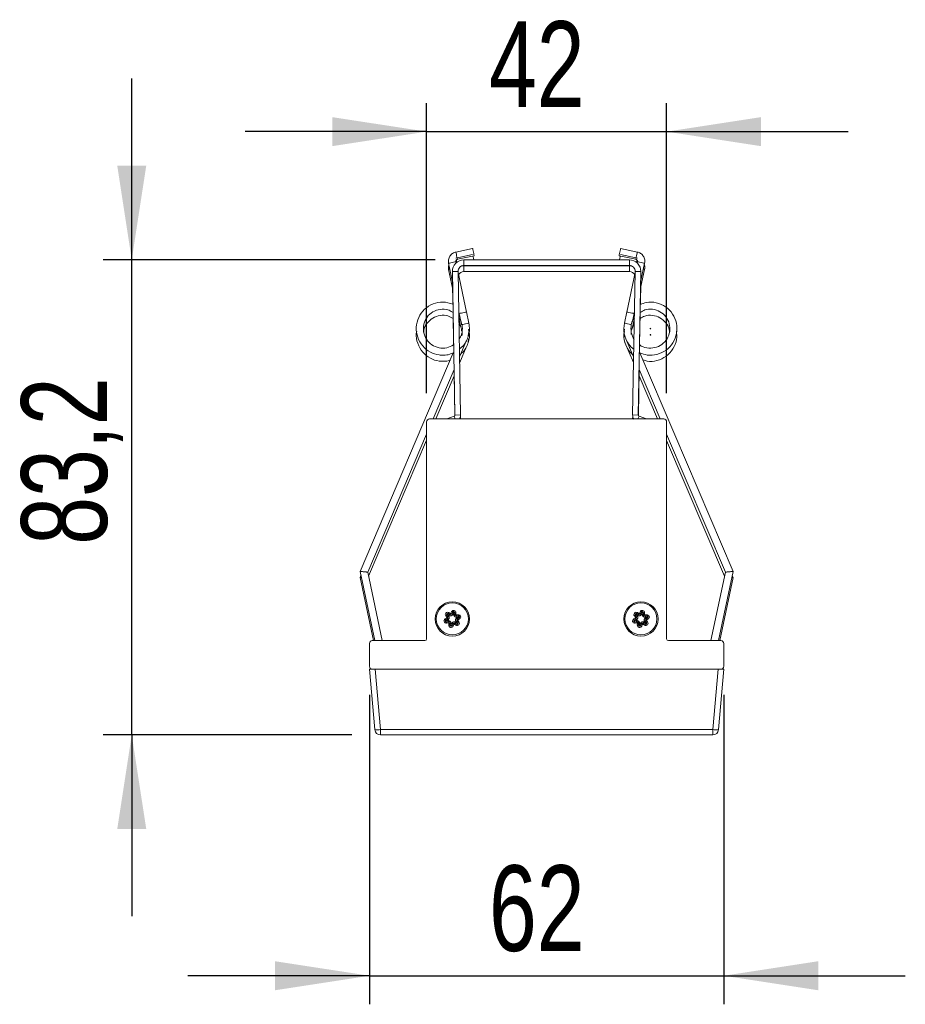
# Model space of a CAD drawing. Header units: millimetres. Extents: x 76 to 244, y 146 to 272.
# Tile 2 of 5: x 76 to 107, y 232 to 266. Entities that reach past the tile are written whole.
import ezdxf

# ---------------------------------------------------------------- set-up
doc = ezdxf.new("R2010")
doc.units = ezdxf.units.MM
doc.layers.add('SLD-0', color=179, linetype='Continuous')
doc.styles.add('SLDTEXTSTYLE0', font='TXT', dxfattribs={"width": 0.75})
doc.dimstyles.new('SLDDIMSTYLE0', dxfattribs={"dimtxt": 3, "dimasz": 3.302, "dimexe": 0, "dimexo": 0.0625, "dimgap": 0.75, "dimtad": 1, "dimdec": 1, "dimlfac": 5, "dimrnd": 1e-09, "dimzin": 12, "dimdsep": 46, "dimtxsty": 'SLDTEXTSTYLE0', "dimsah": 1, "dimcen": 0.09, "dimadec": 0, "dimazin": 3, "dimtfac": 1, "dimtdec": 1, "dimtmove": 0, "dimatfit": 0, "dimfxl": 1, "dimfrac": 2, "dimtolj": 1, "dimtzin": 12, "dimarcsym": 0})

# ---------------------------------------------------------------- blocks, each defined once
blk = doc.blocks.new('_D')
at = {"layer": 'SLD-0'}
for p, q in [((88.318, 242.786), (88.318, 231.951)), ((100.718, 242.786), (100.718, 231.951)), ((88.318, 232.951), (81.968, 232.951)), ((88.318, 232.951), (100.718, 232.951)), ((100.718, 232.951), (107.068, 232.951))]:
    blk.add_line(p, q, dxfattribs=at)
for points in [[(88.318, 232.951), (85.016, 233.459), (85.016, 232.443)], [(100.718, 232.951), (104.02, 232.443), (104.02, 233.459)]]:
    blk.add_solid(points, dxfattribs=at)
at = {"layer": 'SLD-0', "insert": (92.5, 236.818), "char_height": 3, "attachment_point": 1, "style": 'SLDTEXTSTYLE0'}
blk.add_mtext('62', dxfattribs=at)
blk = doc.blocks.new('_D_1')
at = {"layer": 'SLD-0'}
for p, q in [((90.318, 253.346), (90.318, 263.508)), ((98.718, 253.346), (98.718, 263.508)), ((90.318, 262.508), (83.968, 262.508)), ((90.318, 262.508), (98.718, 262.508)), ((98.718, 262.508), (105.068, 262.508))]:
    blk.add_line(p, q, dxfattribs=at)
for points in [[(90.318, 262.508), (87.016, 263.016), (87.016, 262)], [(98.718, 262.508), (102.02, 262), (102.02, 263.016)]]:
    blk.add_solid(points, dxfattribs=at)
at = {"layer": 'SLD-0', "insert": (92.5, 266.375), "char_height": 3, "attachment_point": 1, "style": 'SLDTEXTSTYLE0'}
blk.add_mtext('42', dxfattribs=at)
blk = doc.blocks.new('_D_2')
at = {"layer": 'SLD-0'}
for p, q in [((80, 258.02), (80, 264.37)), ((90.621, 258.02), (79, 258.02)), ((80, 241.386), (80, 258.02)), ((87.703, 241.386), (79, 241.386)), ((80, 241.386), (80, 235.036))]:
    blk.add_line(p, q, dxfattribs=at)
for points in [[(80, 258.02), (80.508, 261.322), (79.492, 261.322)], [(80, 241.386), (79.492, 238.084), (80.508, 238.084)]]:
    blk.add_solid(points, dxfattribs=at)
at = {"layer": 'SLD-0', "insert": (76.132, 248.043), "char_height": 3, "attachment_point": 1, "rotation": 90, "style": 'SLDTEXTSTYLE0'}
blk.add_mtext('83,2', dxfattribs=at)

msp = doc.modelspace()

# ---------------------------------------------------------------- linework, layer by layer
at = {"color": 7, "linetype": 'Continuous', "lineweight": 15}
for p, q in [((91.929, 258.416), (91.342, 258.292)), ((97.693, 258.292), (97.106, 258.416)), ((91.087, 257.9), (91.227, 257.237)), ((91.929, 258.201), (91.342, 258.077)), ((91.35, 257.914), (91.342, 257.954)), ((91.396, 258.037), (91.983, 258.161)), ((91.621, 257.82), (91.621, 258.02)), ((97.414, 258.02), (91.621, 258.02)), ((97.052, 258.161), (97.639, 258.037)), ((97.693, 258.077), (97.106, 258.201)), ((97.414, 257.82), (97.414, 258.02)), ((97.693, 257.954), (97.684, 257.914)), ((97.807, 257.237), (97.947, 257.9)), ((91.087, 257.686), (91.227, 257.023)), ((91.421, 257.616), (91.221, 257.613)), ((91.221, 257.613), (91.309, 252.585)), ((91.421, 257.616), (91.509, 252.588)), ((91.715, 256.187), (91.422, 257.576)), ((97.414, 257.82), (91.621, 257.82)), ((91.621, 257.605), (91.621, 257.805)), ((97.414, 257.805), (91.621, 257.805)), ((97.414, 257.605), (91.621, 257.605)), ((97.613, 257.576), (97.32, 256.187)), ((97.414, 257.605), (97.414, 257.805)), ((97.526, 252.588), (97.614, 257.616)), ((97.614, 257.616), (97.814, 257.613)), ((97.726, 252.585), (97.814, 257.613)), ((97.807, 257.023), (97.947, 257.686)), ((91.223, 257.256), (91.237, 256.452)), ((97.797, 256.453), (97.811, 257.256)), ((91.242, 256.18), (91.262, 255.042)), ((91.445, 256.205), (91.46, 256.134)), ((91.796, 255.802), (91.712, 256.199)), ((97.322, 256.199), (97.238, 255.802)), ((97.574, 256.134), (97.589, 256.205)), ((97.773, 255.041), (97.792, 256.178)), ((91.45, 255.971), (91.46, 255.919)), ((91.458, 256.145), (91.515, 255.876)), ((91.458, 255.931), (91.515, 255.661)), ((97.52, 255.876), (97.577, 256.145)), ((97.52, 255.661), (97.577, 255.931)), ((97.574, 255.919), (97.585, 255.971)), ((91.806, 255.473), (91.781, 255.58)), ((97.241, 255.507), (97.235, 255.434)), ((97.565, 255.75), (97.48, 255.536)), ((91.473, 254.627), (91.704, 255.17)), ((91.771, 255.327), (91.769, 255.328)), ((91.771, 255.327), (91.776, 255.339)), ((91.776, 255.34), (91.789, 255.469)), ((91.776, 255.125), (91.789, 255.255)), ((97.248, 255.4), (97.258, 255.34)), ((97.248, 255.185), (97.258, 255.125)), ((97.258, 255.339), (97.562, 254.627)), ((97.48, 255.472), (97.479, 255.407)), ((91.477, 254.422), (91.704, 254.956)), ((91.771, 255.112), (91.769, 255.113)), ((91.771, 255.112), (91.776, 255.125)), ((97.258, 255.125), (97.558, 254.422)), ((91.25, 254.764), (87.99, 247.11)), ((101.045, 247.11), (97.783, 254.767)), ((90.544, 252.446), (91.281, 254.176)), ((91.277, 254.168), (91.305, 252.568)), ((97.729, 252.568), (97.757, 254.168)), ((97.754, 254.176), (98.491, 252.446)), ((90.635, 252.446), (91.281, 253.962)), ((97.754, 253.962), (98.4, 252.446)), ((98.618, 252.446), (90.418, 252.446)), ((91.283, 252.547), (91.02, 252.446)), ((91.509, 252.588), (91.309, 252.585)), ((91.506, 252.546), (91.507, 252.446)), ((97.526, 252.588), (97.726, 252.585)), ((97.527, 252.446), (97.529, 252.546)), ((98.014, 252.446), (97.752, 252.547)), ((90.318, 252.346), (90.318, 244.746)), ((98.718, 244.746), (98.718, 252.346)), ((88.26, 247.086), (90.318, 251.917)), ((88.29, 246.941), (90.318, 251.703)), ((98.718, 251.912), (100.775, 247.084)), ((98.718, 251.698), (100.745, 246.941)), ((87.99, 247.11), (88.502, 244.686)), ((88.02, 246.967), (87.99, 246.896)), ((87.99, 246.896), (88.457, 244.686)), ((88.26, 247.085), (88.26, 247.086)), ((88.766, 244.686), (88.26, 247.084)), ((100.775, 247.083), (100.268, 244.686)), ((100.533, 244.686), (101.045, 247.11)), ((100.578, 244.686), (101.045, 246.896)), ((101.045, 246.896), (101.014, 246.967)), ((90.988, 245.548), (91.02, 245.573)), ((91.023, 245.504), (90.988, 245.548)), ((91.054, 245.528), (91.02, 245.573)), ((91.023, 245.504), (91.054, 245.528)), ((91.086, 245.553), (91.051, 245.597)), ((91.051, 245.597), (91.099, 245.567)), ((91.094, 245.665), (91.073, 245.631)), ((91.073, 245.631), (91.12, 245.601)), ((91.094, 245.665), (91.141, 245.635)), ((91.141, 245.635), (91.12, 245.601)), ((91.17, 245.644), (91.192, 245.696)), ((91.17, 245.644), (91.208, 245.629)), ((91.192, 245.696), (91.229, 245.681)), ((91.208, 245.629), (91.229, 245.681)), ((91.245, 245.614), (91.266, 245.666)), ((91.266, 245.666), (91.264, 245.61)), ((91.306, 245.665), (91.304, 245.609)), ((91.344, 245.607), (91.304, 245.609)), ((91.346, 245.663), (91.306, 245.665)), ((91.346, 245.663), (91.344, 245.607)), ((91.366, 245.587), (91.422, 245.594)), ((91.366, 245.587), (91.372, 245.547)), ((91.372, 245.547), (91.427, 245.555)), ((91.377, 245.507), (91.433, 245.515)), ((91.433, 245.515), (91.383, 245.489)), ((91.451, 245.48), (91.402, 245.454)), ((91.422, 245.594), (91.427, 245.555)), ((91.47, 245.444), (91.451, 245.48)), ((97.588, 245.548), (97.62, 245.573)), ((97.623, 245.504), (97.588, 245.548)), ((97.654, 245.528), (97.62, 245.573)), ((97.623, 245.504), (97.654, 245.528)), ((97.686, 245.553), (97.651, 245.597)), ((97.651, 245.597), (97.699, 245.567)), ((97.694, 245.665), (97.673, 245.631)), ((97.673, 245.631), (97.72, 245.601)), ((97.694, 245.665), (97.741, 245.635)), ((97.741, 245.635), (97.72, 245.601)), ((97.77, 245.644), (97.792, 245.696)), ((97.77, 245.644), (97.808, 245.629)), ((97.792, 245.696), (97.829, 245.681)), ((97.808, 245.629), (97.829, 245.681)), ((97.845, 245.614), (97.866, 245.666)), ((97.866, 245.666), (97.864, 245.61)), ((97.906, 245.665), (97.904, 245.609)), ((97.944, 245.607), (97.904, 245.609)), ((97.946, 245.663), (97.906, 245.665)), ((97.946, 245.663), (97.944, 245.607)), ((97.966, 245.587), (98.022, 245.594)), ((97.966, 245.587), (97.972, 245.547)), ((97.972, 245.547), (98.027, 245.555)), ((97.977, 245.507), (98.033, 245.515)), ((98.033, 245.515), (97.983, 245.489)), ((98.051, 245.48), (98.002, 245.454)), ((98.022, 245.594), (98.027, 245.555)), ((98.07, 245.444), (98.051, 245.48)), ((90.967, 245.448), (91.016, 245.474)), ((90.985, 245.412), (90.967, 245.448)), ((90.985, 245.412), (91.035, 245.439)), ((91.004, 245.377), (91.053, 245.403)), ((91.059, 245.385), (91.004, 245.377)), ((91.065, 245.345), (91.009, 245.337)), ((91.015, 245.298), (91.009, 245.337)), ((91.07, 245.305), (91.015, 245.298)), ((91.016, 245.474), (91.035, 245.439)), ((91.07, 245.305), (91.065, 245.345)), ((91.091, 245.229), (91.093, 245.285)), ((91.091, 245.229), (91.131, 245.227)), ((91.093, 245.285), (91.133, 245.283)), ((91.131, 245.227), (91.133, 245.283)), ((91.171, 245.226), (91.173, 245.282)), ((91.192, 245.278), (91.171, 245.226)), ((91.229, 245.263), (91.208, 245.211)), ((91.245, 245.196), (91.208, 245.211)), ((91.266, 245.248), (91.229, 245.263)), ((91.266, 245.248), (91.245, 245.196)), ((91.295, 245.257), (91.317, 245.291)), ((91.343, 245.227), (91.295, 245.257)), ((91.364, 245.261), (91.317, 245.291)), ((91.385, 245.295), (91.338, 245.325)), ((91.343, 245.227), (91.364, 245.261)), ((91.351, 245.339), (91.385, 245.295)), ((91.414, 245.388), (91.382, 245.364)), ((91.382, 245.364), (91.417, 245.319)), ((91.421, 245.418), (91.402, 245.454)), ((91.414, 245.388), (91.448, 245.344)), ((91.448, 245.344), (91.417, 245.319)), ((91.47, 245.444), (91.421, 245.418)), ((97.567, 245.448), (97.616, 245.474)), ((97.585, 245.412), (97.567, 245.448)), ((97.585, 245.412), (97.635, 245.439)), ((97.604, 245.377), (97.653, 245.403)), ((97.659, 245.385), (97.604, 245.377)), ((97.665, 245.345), (97.609, 245.337)), ((97.615, 245.298), (97.609, 245.337)), ((97.67, 245.305), (97.615, 245.298)), ((97.616, 245.474), (97.635, 245.439)), ((97.67, 245.305), (97.665, 245.345)), ((97.691, 245.229), (97.693, 245.285)), ((97.691, 245.229), (97.731, 245.227)), ((97.693, 245.285), (97.733, 245.283)), ((97.731, 245.227), (97.733, 245.283)), ((97.771, 245.226), (97.773, 245.282)), ((97.792, 245.278), (97.771, 245.226)), ((97.829, 245.263), (97.808, 245.211)), ((97.845, 245.196), (97.808, 245.211)), ((97.866, 245.248), (97.829, 245.263)), ((97.866, 245.248), (97.845, 245.196)), ((97.895, 245.257), (97.917, 245.291)), ((97.943, 245.227), (97.895, 245.257)), ((97.964, 245.261), (97.917, 245.291)), ((97.985, 245.295), (97.938, 245.325)), ((97.943, 245.227), (97.964, 245.261)), ((97.951, 245.339), (97.985, 245.295)), ((98.014, 245.388), (97.982, 245.364)), ((97.982, 245.364), (98.017, 245.319)), ((98.021, 245.418), (98.002, 245.454)), ((98.014, 245.388), (98.048, 245.344)), ((98.048, 245.344), (98.017, 245.319)), ((98.07, 245.444), (98.021, 245.418)), ((88.318, 244.586), (88.318, 243.786)), ((90.258, 244.686), (88.418, 244.686)), ((100.618, 244.686), (98.778, 244.686)), ((100.718, 243.786), (100.718, 244.586)), ((88.504, 241.569), (88.318, 243.686)), ((88.318, 243.686), (88.418, 243.686)), ((88.418, 243.686), (100.618, 243.686)), ((88.518, 243.686), (88.703, 241.569)), ((100.334, 241.569), (100.519, 243.686)), ((100.718, 243.686), (100.533, 241.569)), ((100.618, 243.686), (100.718, 243.686)), ((88.703, 241.569), (100.334, 241.569)), ((88.703, 241.386), (88.703, 241.569)), ((100.334, 241.386), (88.703, 241.386)), ((100.334, 241.386), (100.334, 241.569))]:
    msp.add_line(p, q, dxfattribs=at)
at = {"color": 8, "linetype": 'Continuous', "lineweight": 15}
for p, q in [((91.322, 252.446), (91.283, 252.547)), ((97.713, 252.446), (97.752, 252.547))]:
    msp.add_line(p, q, dxfattribs=at)
at = {"color": 8, "linetype": 'Continuous', "lineweight": 15, "flags": 128}
for points in [[(91.342, 258.292), (91.344, 258.282), (91.35, 258.254), (91.359, 258.213), (91.369, 258.164), (91.379, 258.116), (91.388, 258.074), (91.394, 258.047), (91.396, 258.037), (91.396, 258.037)], [(97.639, 258.037), (97.641, 258.047), (97.647, 258.074), (97.655, 258.116), (97.666, 258.164), (97.676, 258.213), (97.685, 258.254), (97.691, 258.282), (97.693, 258.292)], [(91.087, 257.9), (91.097, 257.903), (91.125, 257.908), (91.166, 257.917), (91.214, 257.927), (91.263, 257.938), (91.304, 257.946), (91.332, 257.952), (91.342, 257.954), (91.342, 257.954)], [(91.355, 258.013), (91.359, 257.999), (91.369, 257.95), (91.372, 257.933)], [(97.662, 257.933), (97.666, 257.95), (97.676, 257.999), (97.679, 258.012)], [(97.693, 257.954), (97.703, 257.952), (97.73, 257.946), (97.771, 257.938), (97.82, 257.927), (97.869, 257.917), (97.91, 257.908), (97.938, 257.903), (97.947, 257.9)], [(91.087, 257.686), (91.097, 257.688), (91.125, 257.694), (91.131, 257.695)], [(97.904, 257.695), (97.91, 257.694), (97.938, 257.688), (97.947, 257.686)], [(91.459, 256.139), (91.469, 256.141), (91.496, 256.147), (91.538, 256.156), (91.586, 256.166), (91.635, 256.176), (91.676, 256.185), (91.704, 256.191), (91.714, 256.193), (91.714, 256.193)], [(97.321, 256.193), (97.321, 256.193), (97.331, 256.191), (97.358, 256.185), (97.399, 256.176), (97.448, 256.166), (97.497, 256.156), (97.538, 256.147), (97.566, 256.141), (97.575, 256.139), (97.575, 256.139)], [(91.459, 255.925), (91.469, 255.927), (91.496, 255.933), (91.503, 255.934)]]:
    msp.add_lwpolyline(points, dxfattribs=at)
at = {"color": 7, "linetype": 'Continuous', "lineweight": 15, "flags": 128}
for points in [[(91.929, 258.416), (91.931, 258.406), (91.937, 258.378), (91.946, 258.337), (91.956, 258.288), (91.966, 258.24), (91.975, 258.198), (91.981, 258.171), (91.983, 258.161), (91.983, 258.161)], [(97.052, 258.161), (97.054, 258.171), (97.06, 258.198), (97.068, 258.24), (97.079, 258.288), (97.089, 258.337), (97.098, 258.378), (97.104, 258.406), (97.106, 258.416), (97.106, 258.416)], [(91.939, 258.152), (91.946, 258.123), (91.956, 258.074), (91.966, 258.025), (91.967, 258.02)], [(97.067, 258.02), (97.068, 258.025), (97.079, 258.074), (97.089, 258.123), (97.095, 258.152)], [(91.621, 257.805), (91.542, 257.797), (91.52, 257.793)], [(97.514, 257.793), (97.493, 257.797), (97.414, 257.805)], [(91.796, 255.802), (91.794, 255.801), (91.772, 255.797), (91.734, 255.788), (91.684, 255.778), (91.632, 255.767), (91.586, 255.757), (91.554, 255.751)], [(97.238, 255.802), (97.241, 255.801), (97.262, 255.797), (97.301, 255.788), (97.35, 255.778), (97.403, 255.767), (97.449, 255.757), (97.48, 255.751)], [(91.02, 245.573), (91.02, 245.573), (91.022, 245.574), (91.025, 245.577), (91.029, 245.58), (91.034, 245.584), (91.039, 245.588), (91.045, 245.592), (91.051, 245.597)], [(91.073, 245.631), (91.072, 245.63), (91.071, 245.628), (91.069, 245.625), (91.066, 245.621), (91.063, 245.616), (91.059, 245.61), (91.055, 245.604), (91.051, 245.597)], [(91.054, 245.528), (91.055, 245.529), (91.057, 245.53), (91.059, 245.533), (91.063, 245.536), (91.068, 245.539), (91.074, 245.544), (91.08, 245.548), (91.086, 245.553)], [(91.114, 245.591), (91.112, 245.589), (91.111, 245.586), (91.109, 245.583), (91.107, 245.58), (91.105, 245.577), (91.103, 245.574), (91.101, 245.571), (91.099, 245.567)], [(91.12, 245.601), (91.12, 245.601), (91.12, 245.601), (91.119, 245.6), (91.118, 245.599), (91.118, 245.597), (91.116, 245.596), (91.115, 245.594), (91.114, 245.591)], [(91.208, 245.629), (91.208, 245.629), (91.208, 245.629), (91.209, 245.629), (91.21, 245.628), (91.212, 245.628), (91.214, 245.627), (91.216, 245.626), (91.218, 245.625)], [(91.245, 245.614), (91.241, 245.616), (91.237, 245.617), (91.234, 245.619), (91.23, 245.62), (91.227, 245.621), (91.224, 245.623), (91.221, 245.624), (91.218, 245.625)], [(91.229, 245.681), (91.229, 245.681), (91.231, 245.68), (91.235, 245.679), (91.239, 245.677), (91.245, 245.675), (91.252, 245.672), (91.258, 245.669), (91.266, 245.666)], [(91.304, 245.609), (91.303, 245.609), (91.301, 245.609), (91.297, 245.609), (91.292, 245.609), (91.286, 245.609), (91.279, 245.61), (91.271, 245.61), (91.264, 245.61)], [(91.306, 245.665), (91.305, 245.665), (91.303, 245.665), (91.299, 245.665), (91.294, 245.665), (91.288, 245.665), (91.281, 245.666), (91.273, 245.666), (91.266, 245.666)], [(91.372, 245.547), (91.372, 245.546), (91.372, 245.544), (91.373, 245.54), (91.373, 245.535), (91.374, 245.529), (91.375, 245.523), (91.376, 245.515), (91.377, 245.507)], [(91.402, 245.454), (91.401, 245.454), (91.4, 245.456), (91.399, 245.46), (91.396, 245.464), (91.394, 245.469), (91.39, 245.475), (91.387, 245.482), (91.383, 245.489)], [(91.427, 245.555), (91.427, 245.554), (91.428, 245.552), (91.428, 245.548), (91.429, 245.543), (91.43, 245.537), (91.431, 245.53), (91.432, 245.523), (91.433, 245.515)], [(91.451, 245.48), (91.451, 245.48), (91.45, 245.482), (91.448, 245.486), (91.446, 245.49), (91.443, 245.495), (91.44, 245.502), (91.436, 245.508), (91.433, 245.515)], [(97.62, 245.573), (97.62, 245.573), (97.622, 245.574), (97.625, 245.577), (97.629, 245.58), (97.634, 245.584), (97.639, 245.588), (97.645, 245.592), (97.651, 245.597)], [(97.673, 245.631), (97.672, 245.63), (97.671, 245.628), (97.669, 245.625), (97.666, 245.621), (97.663, 245.616), (97.659, 245.61), (97.655, 245.604), (97.651, 245.597)], [(97.654, 245.528), (97.655, 245.529), (97.657, 245.53), (97.659, 245.533), (97.663, 245.536), (97.668, 245.539), (97.674, 245.544), (97.68, 245.548), (97.686, 245.553)], [(97.714, 245.591), (97.712, 245.589), (97.711, 245.586), (97.709, 245.583), (97.707, 245.58), (97.705, 245.577), (97.703, 245.574), (97.701, 245.571), (97.699, 245.567)], [(97.72, 245.601), (97.72, 245.601), (97.72, 245.601), (97.719, 245.6), (97.718, 245.599), (97.718, 245.597), (97.716, 245.596), (97.715, 245.594), (97.714, 245.591)], [(97.808, 245.629), (97.808, 245.629), (97.808, 245.629), (97.809, 245.629), (97.81, 245.628), (97.812, 245.628), (97.814, 245.627), (97.816, 245.626), (97.818, 245.625)], [(97.845, 245.614), (97.841, 245.616), (97.837, 245.617), (97.834, 245.619), (97.83, 245.62), (97.827, 245.621), (97.824, 245.623), (97.821, 245.624), (97.818, 245.625)], [(97.829, 245.681), (97.829, 245.681), (97.831, 245.68), (97.835, 245.679), (97.839, 245.677), (97.845, 245.675), (97.852, 245.672), (97.858, 245.669), (97.866, 245.666)], [(97.904, 245.609), (97.903, 245.609), (97.901, 245.609), (97.897, 245.609), (97.892, 245.609), (97.886, 245.609), (97.879, 245.61), (97.871, 245.61), (97.864, 245.61)], [(97.906, 245.665), (97.905, 245.665), (97.903, 245.665), (97.899, 245.665), (97.894, 245.665), (97.888, 245.665), (97.881, 245.666), (97.873, 245.666), (97.866, 245.666)], [(97.972, 245.547), (97.972, 245.546), (97.972, 245.544), (97.973, 245.54), (97.973, 245.535), (97.974, 245.529), (97.975, 245.523), (97.976, 245.515), (97.977, 245.507)], [(98.002, 245.454), (98.001, 245.454), (98, 245.456), (97.999, 245.46), (97.996, 245.464), (97.994, 245.469), (97.99, 245.475), (97.987, 245.482), (97.983, 245.489)], [(98.027, 245.555), (98.027, 245.554), (98.028, 245.552), (98.028, 245.548), (98.029, 245.543), (98.03, 245.537), (98.031, 245.53), (98.032, 245.523), (98.033, 245.515)], [(98.051, 245.48), (98.051, 245.48), (98.05, 245.482), (98.048, 245.486), (98.046, 245.49), (98.043, 245.495), (98.04, 245.502), (98.036, 245.508), (98.033, 245.515)], [(91.004, 245.377), (91, 245.384), (90.997, 245.391), (90.994, 245.397), (90.991, 245.402), (90.988, 245.406), (90.987, 245.41), (90.986, 245.412), (90.985, 245.412)], [(91.009, 245.337), (91.009, 245.338), (91.009, 245.34), (91.008, 245.344), (91.008, 245.349), (91.007, 245.355), (91.006, 245.362), (91.005, 245.369), (91.004, 245.377)], [(91.035, 245.439), (91.035, 245.438), (91.036, 245.436), (91.038, 245.433), (91.04, 245.428), (91.043, 245.423), (91.046, 245.417), (91.05, 245.41), (91.053, 245.403)], [(91.065, 245.345), (91.065, 245.346), (91.064, 245.348), (91.064, 245.352), (91.063, 245.357), (91.062, 245.363), (91.061, 245.369), (91.06, 245.377), (91.059, 245.385)], [(91.131, 245.227), (91.132, 245.227), (91.134, 245.227), (91.138, 245.227), (91.143, 245.227), (91.149, 245.227), (91.156, 245.226), (91.163, 245.226), (91.171, 245.226)], [(91.133, 245.283), (91.134, 245.283), (91.136, 245.283), (91.14, 245.283), (91.145, 245.283), (91.151, 245.283), (91.158, 245.282), (91.165, 245.282), (91.173, 245.282)], [(91.208, 245.211), (91.207, 245.211), (91.205, 245.212), (91.202, 245.213), (91.197, 245.215), (91.191, 245.218), (91.185, 245.22), (91.178, 245.223), (91.171, 245.226)], [(91.192, 245.278), (91.196, 245.276), (91.199, 245.275), (91.203, 245.273), (91.206, 245.272), (91.209, 245.271), (91.213, 245.269), (91.216, 245.268), (91.218, 245.267)], [(91.229, 245.263), (91.229, 245.263), (91.228, 245.263), (91.227, 245.263), (91.226, 245.264), (91.225, 245.264), (91.223, 245.265), (91.221, 245.266), (91.218, 245.267)], [(91.317, 245.291), (91.317, 245.291), (91.318, 245.293), (91.32, 245.297), (91.323, 245.301), (91.326, 245.306), (91.33, 245.312), (91.334, 245.318), (91.338, 245.325)], [(91.382, 245.364), (91.382, 245.363), (91.38, 245.362), (91.377, 245.36), (91.373, 245.356), (91.368, 245.353), (91.363, 245.349), (91.357, 245.344), (91.351, 245.339)], [(91.364, 245.261), (91.364, 245.262), (91.366, 245.264), (91.368, 245.267), (91.37, 245.271), (91.373, 245.276), (91.377, 245.282), (91.381, 245.288), (91.385, 245.295)], [(91.417, 245.319), (91.416, 245.319), (91.414, 245.318), (91.412, 245.315), (91.408, 245.312), (91.403, 245.309), (91.397, 245.304), (91.391, 245.3), (91.385, 245.295)], [(97.604, 245.377), (97.6, 245.384), (97.597, 245.391), (97.594, 245.397), (97.591, 245.402), (97.588, 245.406), (97.587, 245.41), (97.586, 245.412), (97.585, 245.412)], [(97.609, 245.337), (97.609, 245.338), (97.609, 245.34), (97.608, 245.344), (97.608, 245.349), (97.607, 245.355), (97.606, 245.362), (97.605, 245.369), (97.604, 245.377)], [(97.635, 245.439), (97.635, 245.438), (97.636, 245.436), (97.638, 245.433), (97.64, 245.428), (97.643, 245.423), (97.646, 245.417), (97.65, 245.41), (97.653, 245.403)], [(97.665, 245.345), (97.665, 245.346), (97.664, 245.348), (97.664, 245.352), (97.663, 245.357), (97.662, 245.363), (97.661, 245.369), (97.66, 245.377), (97.659, 245.385)], [(97.731, 245.227), (97.732, 245.227), (97.734, 245.227), (97.738, 245.227), (97.743, 245.227), (97.749, 245.227), (97.756, 245.226), (97.763, 245.226), (97.771, 245.226)], [(97.733, 245.283), (97.734, 245.283), (97.736, 245.283), (97.74, 245.283), (97.745, 245.283), (97.751, 245.283), (97.758, 245.282), (97.765, 245.282), (97.773, 245.282)], [(97.808, 245.211), (97.807, 245.211), (97.805, 245.212), (97.802, 245.213), (97.797, 245.215), (97.791, 245.218), (97.785, 245.22), (97.778, 245.223), (97.771, 245.226)], [(97.792, 245.278), (97.796, 245.276), (97.799, 245.275), (97.803, 245.273), (97.806, 245.272), (97.809, 245.271), (97.813, 245.269), (97.816, 245.268), (97.818, 245.267)], [(97.829, 245.263), (97.829, 245.263), (97.828, 245.263), (97.827, 245.263), (97.826, 245.264), (97.825, 245.264), (97.823, 245.265), (97.821, 245.266), (97.818, 245.267)], [(97.917, 245.291), (97.917, 245.291), (97.918, 245.293), (97.92, 245.297), (97.923, 245.301), (97.926, 245.306), (97.93, 245.312), (97.934, 245.318), (97.938, 245.325)], [(97.982, 245.364), (97.982, 245.363), (97.98, 245.362), (97.977, 245.36), (97.973, 245.356), (97.968, 245.353), (97.963, 245.349), (97.957, 245.344), (97.951, 245.339)], [(97.964, 245.261), (97.964, 245.262), (97.966, 245.264), (97.968, 245.267), (97.97, 245.271), (97.973, 245.276), (97.977, 245.282), (97.981, 245.288), (97.985, 245.295)], [(98.017, 245.319), (98.016, 245.319), (98.014, 245.318), (98.012, 245.315), (98.008, 245.312), (98.003, 245.309), (97.997, 245.304), (97.991, 245.3), (97.985, 245.295)]]:
    msp.add_lwpolyline(points, dxfattribs=at)
at = {"color": 7, "linetype": 'Continuous', "lineweight": 15}
for centre, radius in [((98.148, 255.61), 0.0119), ((98.148, 255.395), 0.0119), ((91.218, 245.446), 0.6), ((91.218, 245.446), 0.56), ((97.818, 245.446), 0.6), ((97.818, 245.446), 0.56)]:
    msp.add_circle(centre, radius, dxfattribs=at)
for centre, radius, start, end in [((91.621, 257.62), 0.4, 90, 181), ((97.414, 257.62), 0.4, 359, 90), ((91.621, 257.62), 0.2, 90, 181), ((91.621, 257.405), 0.2, 90, 154.9099), ((97.414, 257.62), 0.2, 359, 90), ((97.414, 257.405), 0.2, 25.0901, 90), ((90.418, 252.346), 0.1, 90, 180), ((91.269, 252.584), 0.04, 291, 1), ((91.269, 252.584), 0.24, 324.8479, 1), ((97.766, 252.584), 0.24, 179, 215.1521), ((97.766, 252.584), 0.04, 179, 249), ((98.618, 252.346), 0.1, 0, 90), ((91.051, 245.597), 0.08, 57.8502, 217.8502), ((91.051, 245.597), 0.04, 57.8502, 217.8502), ((91.007, 245.492), 0.02, 297.8502, 37.8502), ((91.007, 245.492), 0.06, 297.8502, 37.8502), ((91.152, 245.652), 0.06, 237.8502, 337.8502), ((91.152, 245.652), 0.02, 237.8502, 337.8502), ((91.266, 245.666), 0.08, 357.8502, 157.8502), ((91.266, 245.666), 0.04, 357.8502, 157.8502), ((91.364, 245.606), 0.06, 177.8502, 277.8502), ((91.364, 245.606), 0.02, 177.8502, 277.8502), ((91.433, 245.515), 0.08, 297.8502, 97.8502), ((91.433, 245.515), 0.04, 297.8502, 97.8502), ((97.651, 245.597), 0.08, 57.8502, 217.8502), ((97.651, 245.597), 0.04, 57.8502, 217.8502), ((97.607, 245.492), 0.02, 297.8502, 37.8502), ((97.607, 245.492), 0.06, 297.8502, 37.8502), ((97.752, 245.652), 0.06, 237.8502, 337.8502), ((97.752, 245.652), 0.02, 237.8502, 337.8502), ((97.866, 245.666), 0.08, 357.8502, 157.8502), ((97.866, 245.666), 0.04, 357.8502, 157.8502), ((97.964, 245.606), 0.06, 177.8502, 277.8502), ((97.964, 245.606), 0.02, 177.8502, 277.8502), ((98.033, 245.515), 0.08, 297.8502, 97.8502), ((98.033, 245.515), 0.04, 297.8502, 97.8502), ((91.004, 245.377), 0.08, 117.8502, 277.8502), ((91.004, 245.377), 0.04, 117.8502, 277.8502), ((91.073, 245.286), 0.06, 357.8502, 97.8502), ((91.073, 245.286), 0.02, 357.8502, 97.8502), ((91.171, 245.226), 0.08, 177.8502, 337.8502), ((91.171, 245.226), 0.04, 177.8502, 337.8502), ((91.285, 245.24), 0.06, 57.8502, 157.8502), ((91.285, 245.24), 0.02, 57.8502, 157.8502), ((91.385, 245.295), 0.08, 237.8502, 37.8502), ((91.385, 245.295), 0.04, 237.8502, 37.8502), ((91.43, 245.4), 0.06, 117.8502, 217.8502), ((91.43, 245.4), 0.02, 117.8502, 217.8502), ((97.604, 245.377), 0.08, 117.8502, 277.8502), ((97.604, 245.377), 0.04, 117.8502, 277.8502), ((97.673, 245.286), 0.06, 357.8502, 97.8502), ((97.673, 245.286), 0.02, 357.8502, 97.8502), ((97.771, 245.226), 0.08, 177.8502, 337.8502), ((97.771, 245.226), 0.04, 177.8502, 337.8502), ((97.885, 245.24), 0.06, 57.8502, 157.8502), ((97.885, 245.24), 0.02, 57.8502, 157.8502), ((97.985, 245.295), 0.08, 237.8502, 37.8502), ((97.985, 245.295), 0.04, 237.8502, 37.8502), ((98.03, 245.4), 0.06, 117.8502, 217.8502), ((98.03, 245.4), 0.02, 117.8502, 217.8502), ((88.418, 244.586), 0.1, 90, 180), ((90.258, 244.746), 0.06, 270, 0), ((98.778, 244.746), 0.06, 180, 270), ((100.618, 244.586), 0.1, 0, 90), ((88.418, 243.786), 0.1, 180, 270), ((100.618, 243.786), 0.1, 270, 0), ((88.603, 242.145), 0.585, 260.1973, 279.8027), ((88.703, 241.586), 0.2, 185, 270), ((100.433, 242.145), 0.585, 260.1972, 279.8028), ((100.334, 241.586), 0.2, 270, 355)]:
    msp.add_arc(centre, radius, start, end, dxfattribs=at)
for points, knots in [([(91.342, 258.292), (91.302, 258.279), (91.241, 258.259), (91.174, 258.203), (91.132, 258.15), (91.101, 258.09), (91.076, 258.006), (91.083, 257.942), (91.087, 257.9)], [0, 0, 0, 0, 0.239456, 0.368362, 0.500001, 0.631639, 0.760545, 1, 1, 1, 1]), ([(97.947, 257.9), (97.952, 257.942), (97.958, 258.006), (97.934, 258.09), (97.903, 258.15), (97.86, 258.203), (97.793, 258.259), (97.732, 258.279), (97.693, 258.292)], [0, 0, 0, 0, 0.239455, 0.368361, 0.499999, 0.631639, 0.760544, 1, 1, 1, 1]), ([(91.342, 257.954), (91.341, 257.963), (91.339, 257.977), (91.345, 257.994), (91.351, 258.007), (91.36, 258.018), (91.374, 258.03), (91.387, 258.034), (91.396, 258.037)], [0, 0, 0, 0, 0.239457, 0.368355, 0.500003, 0.631637, 0.760539, 1, 1, 1, 1]), ([(97.639, 258.037), (97.647, 258.034), (97.66, 258.03), (97.674, 258.018), (97.684, 258.007), (97.69, 257.994), (97.695, 257.977), (97.694, 257.963), (97.693, 257.954)], [0, 0, 0, 0, 0.239461, 0.368363, 0.499997, 0.631645, 0.760543, 1, 1, 1, 1]), ([(91.097, 257.854), (91.092, 257.839), (91.075, 257.785), (91.082, 257.728), (91.087, 257.686)], [0, 0, 0, 0, 0.270582, 1, 1, 1, 1]), ([(97.947, 257.686), (97.952, 257.728), (97.959, 257.785), (97.942, 257.839), (97.937, 257.854)], [0, 0, 0, 0, 0.729417, 1, 1, 1, 1]), ([(91.237, 256.471), (91.123, 256.503), (90.894, 256.568), (90.536, 256.495), (90.232, 256.303), (90.021, 256.009), (89.935, 255.659), (89.985, 255.301), (90.163, 254.991), (90.433, 254.775), (90.699, 254.687), (90.931, 254.675), (91.104, 254.694), (91.209, 254.745), (91.25, 254.764)], [0, 0, 0, 0, 0.0965, 0.193833, 0.290246, 0.387259, 0.484119, 0.580565, 0.677903, 0.771671, 0.85957, 0.903841, 0.96283, 1, 1, 1, 1]), ([(97.783, 254.767), (97.866, 254.734), (98.057, 254.659), (98.388, 254.69), (98.71, 254.839), (98.956, 255.104), (99.086, 255.441), (99.081, 255.802), (98.943, 256.135), (98.69, 256.394), (98.361, 256.535), (98.041, 256.559), (97.865, 256.483), (97.797, 256.453)], [0, 0, 0, 0, 0.07298, 0.166712, 0.26358, 0.359926, 0.45658, 0.553569, 0.649848, 0.747, 0.843411, 0.939934, 1, 1, 1, 1]), ([(91.219, 256.191), (91.168, 256.221), (91.039, 256.296), (90.788, 256.301), (90.527, 256.212), (90.32, 256.023), (90.204, 255.77), (90.195, 255.491), (90.296, 255.231), (90.491, 255.03), (90.747, 254.924), (91.025, 254.918), (91.184, 255.001), (91.262, 255.042)], [0, 0, 0, 0, 0.060688, 0.154687, 0.249119, 0.34372, 0.437694, 0.532384, 0.626714, 0.720746, 0.815561, 0.90969, 1, 1, 1, 1]), ([(97.773, 255.041), (97.774, 255.04), (97.839, 254.975), (98.03, 254.926), (98.302, 254.924), (98.558, 255.041), (98.747, 255.245), (98.842, 255.508), (98.827, 255.786), (98.704, 256.037), (98.493, 256.22), (98.229, 256.304), (97.976, 256.292), (97.845, 256.211), (97.792, 256.178)], [0, 0, 0, 0, 0.001682, 0.095083, 0.188291, 0.282251, 0.375477, 0.468849, 0.562747, 0.65588, 0.749495, 0.84319, 0.936311, 1, 1, 1, 1]), ([(91.246, 255.963), (91.187, 255.999), (91.049, 256.08), (90.789, 256.088), (90.525, 255.998), (90.326, 255.809), (90.219, 255.618), (90.22, 255.503), (90.22, 255.478)], [0, 0, 0, 0, 0.150162, 0.348541, 0.547832, 0.74748, 0.945807, 1, 1, 1, 1]), ([(91.544, 255.748), (91.533, 255.818), (91.519, 255.906), (91.46, 255.97), (91.447, 255.983)], [0, 0, 0, 0, 0.785103, 1, 1, 1, 1]), ([(91.554, 255.751), (91.547, 255.779), (91.537, 255.818), (91.523, 255.856), (91.518, 255.869), (91.515, 255.875), (91.515, 255.875), (91.515, 255.876)], [0, 0, 0, 0, 0.578567, 0.774065, 0.860554, 0.94797, 1, 1, 1, 1]), ([(97.59, 255.992), (97.581, 255.983), (97.521, 255.917), (97.499, 255.827), (97.48, 255.751)], [0, 0, 0, 0, 0.140753, 1, 1, 1, 1]), ([(97.48, 255.751), (97.488, 255.779), (97.497, 255.818), (97.512, 255.856), (97.517, 255.869), (97.519, 255.875), (97.52, 255.875), (97.52, 255.876)], [0, 0, 0, 0, 0.578584, 0.774068, 0.860585, 0.947969, 1, 1, 1, 1]), ([(98.813, 255.482), (98.813, 255.511), (98.811, 255.631), (98.699, 255.822), (98.494, 256.006), (98.229, 256.09), (97.973, 256.077), (97.84, 255.994), (97.785, 255.96)], [0, 0, 0, 0, 0.0634107, 0.2615665, 0.4607498, 0.6601025, 0.8582344, 1, 1, 1, 1]), ([(89.977, 255.522), (89.97, 255.495), (89.931, 255.356), (89.992, 255.086), (90.161, 254.777), (90.433, 254.561), (90.699, 254.472), (90.93, 254.463), (91.065, 254.47), (91.134, 254.5), (91.139, 254.502)], [0, 0, 0, 0, 0.044061, 0.23514, 0.427987, 0.61376, 0.787905, 0.875614, 0.992483, 1, 1, 1, 1]), ([(91.544, 255.534), (91.533, 255.604), (91.519, 255.691), (91.461, 255.754), (91.449, 255.766)], [0, 0, 0, 0, 0.796648, 1, 1, 1, 1]), ([(91.458, 255.249), (91.489, 255.301), (91.565, 255.434), (91.578, 255.616), (91.558, 255.728), (91.554, 255.751)], [0, 0, 0, 0, 0.347683, 0.869375, 1, 1, 1, 1]), ([(91.465, 254.898), (91.518, 254.94), (91.62, 255.019), (91.721, 255.188), (91.793, 255.371), (91.827, 255.583), (91.807, 255.727), (91.796, 255.802)], [0, 0, 0, 0, 0.197743, 0.378141, 0.570512, 0.779416, 1, 1, 1, 1]), ([(91.517, 254.73), (91.551, 254.758), (91.634, 254.824), (91.72, 254.974), (91.793, 255.157), (91.827, 255.368), (91.807, 255.513), (91.796, 255.587)], [0, 0, 0, 0, 0.138521, 0.332235, 0.538807, 0.763134, 1, 1, 1, 1]), ([(91.555, 255.358), (91.561, 255.395), (91.571, 255.455), (91.559, 255.514), (91.554, 255.536)], [0, 0, 0, 0, 0.6203629, 1, 1, 1, 1]), ([(97.238, 255.587), (97.226, 255.463), (97.204, 255.23), (97.332, 254.929), (97.45, 254.758), (97.527, 254.704), (97.53, 254.702)], [0, 0, 0, 0, 0.379696, 0.708309, 0.990996, 1, 1, 1, 1]), ([(97.238, 255.802), (97.226, 255.677), (97.204, 255.445), (97.331, 255.142), (97.462, 254.961), (97.554, 254.899), (97.57, 254.888)], [0, 0, 0, 0, 0.3614496, 0.6742705, 0.9433731, 1, 1, 1, 1]), ([(97.48, 255.751), (97.471, 255.658), (97.452, 255.474), (97.538, 255.31), (97.582, 255.229)], [0, 0, 0, 0, 0.5014165, 1, 1, 1, 1]), ([(97.48, 255.536), (97.488, 255.565), (97.497, 255.604), (97.512, 255.642), (97.517, 255.655), (97.519, 255.661), (97.52, 255.661), (97.52, 255.661)], [0, 0, 0, 0, 0.578572, 0.774069, 0.860585, 0.947931, 1, 1, 1, 1]), ([(97.889, 254.519), (97.937, 254.501), (98.094, 254.442), (98.388, 254.478), (98.71, 254.625), (98.953, 254.89), (99.087, 255.207), (99.068, 255.423), (99.06, 255.521)], [0, 0, 0, 0, 0.084157, 0.26939, 0.46082, 0.651219, 0.842227, 1, 1, 1, 1]), ([(87.99, 247.11), (87.99, 247.11), (87.992, 247.11), (88, 247.109), (88.013, 247.108), (88.035, 247.106), (88.073, 247.102), (88.125, 247.097), (88.177, 247.092), (88.214, 247.089), (88.237, 247.086), (88.25, 247.085), (88.258, 247.084), (88.259, 247.084), (88.26, 247.084)], [0, 0, 0, 0, 0.062396, 0.125009, 0.187705, 0.250318, 0.374855, 0.500053, 0.624765, 0.749408, 0.811849, 0.874396, 0.937043, 1, 1, 1, 1]), ([(87.99, 246.896), (87.99, 246.896), (87.992, 246.896), (88, 246.895), (88.013, 246.894), (88.025, 246.893), (88.034, 246.892), (88.036, 246.892)], [0, 0, 0, 0, 0.233934, 0.46858, 0.703687, 0.938434, 1, 1, 1, 1]), ([(101.045, 247.11), (101.044, 247.11), (101.043, 247.11), (101.035, 247.11), (101.023, 247.108), (101, 247.106), (100.962, 247.102), (100.91, 247.097), (100.858, 247.092), (100.82, 247.089), (100.797, 247.086), (100.784, 247.085), (100.776, 247.084), (100.775, 247.084), (100.775, 247.084)], [0, 0, 0, 0, 0.059451, 0.120908, 0.18448, 0.250316, 0.374961, 0.499861, 0.624754, 0.749573, 0.815428, 0.879012, 0.940475, 1, 1, 1, 1]), ([(101.045, 246.896), (101.044, 246.896), (101.043, 246.896), (101.035, 246.895), (101.022, 246.894), (101.01, 246.893), (101, 246.892), (100.998, 246.892)], [0, 0, 0, 0, 0.22283, 0.45323, 0.691411, 0.938215, 1, 1, 1, 1]), ([(91.051, 245.597), (91.05, 245.601), (91.048, 245.607), (91.045, 245.616), (91.043, 245.624), (91.041, 245.629), (91.04, 245.633), (91.039, 245.635), (91.039, 245.635), (91.039, 245.635), (91.039, 245.635), (91.039, 245.635), (91.039, 245.635), (91.039, 245.635)], [0, 0, 0, 0, 0.167536, 0.306759, 0.499525, 0.652259, 0.759581, 0.883122, 0.942421, 0.983126, 0.994568, 0.998064, 1, 1, 1, 1]), ([(91.053, 245.403), (91.06, 245.407), (91.072, 245.415), (91.087, 245.431), (91.098, 245.449), (91.105, 245.47), (91.108, 245.492), (91.105, 245.514), (91.098, 245.535), (91.09, 245.547), (91.086, 245.553)], [0, 0, 0, 0, 0.125, 0.249988, 0.374678, 0.499992, 0.624683, 0.749996, 0.874687, 1, 1, 1, 1]), ([(91.099, 245.567), (91.105, 245.564), (91.118, 245.557), (91.139, 245.552), (91.161, 245.551), (91.176, 245.555), (91.183, 245.557)], [0, 0, 0, 0, 0.250006, 0.499984, 0.749371, 1, 1, 1, 1]), ([(91.183, 245.557), (91.189, 245.56), (91.203, 245.565), (91.22, 245.578), (91.235, 245.595), (91.241, 245.608), (91.245, 245.614)], [0, 0, 0, 0, 0.250005, 0.499984, 0.74937, 1, 1, 1, 1]), ([(91.253, 245.704), (91.253, 245.704), (91.254, 245.704), (91.253, 245.704), (91.255, 245.701), (91.257, 245.694), (91.26, 245.685), (91.263, 245.676), (91.265, 245.67), (91.266, 245.666)], [0, 0, 0, 0, 0.003317, 0.124053, 0.250545, 0.499789, 0.692882, 0.832287, 1, 1, 1, 1]), ([(91.264, 245.61), (91.264, 245.603), (91.264, 245.588), (91.271, 245.567), (91.281, 245.548), (91.296, 245.532), (91.314, 245.519), (91.334, 245.51), (91.355, 245.506), (91.37, 245.507), (91.377, 245.507)], [0, 0, 0, 0, 0.125001, 0.249989, 0.374679, 0.499993, 0.624683, 0.749998, 0.874687, 1, 1, 1, 1]), ([(91.383, 245.489), (91.377, 245.485), (91.364, 245.478), (91.35, 245.461), (91.338, 245.443), (91.331, 245.422), (91.329, 245.4), (91.332, 245.378), (91.339, 245.357), (91.347, 245.345), (91.351, 245.339)], [0, 0, 0, 0, 0.1249996, 0.2499893, 0.3746788, 0.4999917, 0.6246819, 0.7499963, 0.8746861, 1, 1, 1, 1]), ([(97.651, 245.597), (97.65, 245.601), (97.648, 245.607), (97.645, 245.616), (97.643, 245.624), (97.641, 245.629), (97.64, 245.633), (97.639, 245.635), (97.639, 245.635), (97.639, 245.635), (97.639, 245.635), (97.639, 245.635), (97.639, 245.635), (97.639, 245.635)], [0, 0, 0, 0, 0.167536, 0.306759, 0.499525, 0.652259, 0.759581, 0.883122, 0.942421, 0.983126, 0.994568, 0.998064, 1, 1, 1, 1]), ([(97.653, 245.403), (97.66, 245.407), (97.672, 245.415), (97.687, 245.431), (97.698, 245.449), (97.705, 245.47), (97.708, 245.492), (97.705, 245.514), (97.698, 245.535), (97.69, 245.547), (97.686, 245.553)], [0, 0, 0, 0, 0.125, 0.249988, 0.374679, 0.499992, 0.624683, 0.749996, 0.874687, 1, 1, 1, 1]), ([(97.699, 245.567), (97.705, 245.564), (97.718, 245.557), (97.739, 245.552), (97.761, 245.551), (97.776, 245.555), (97.783, 245.557)], [0, 0, 0, 0, 0.250006, 0.499984, 0.749371, 1, 1, 1, 1]), ([(97.783, 245.557), (97.789, 245.56), (97.803, 245.565), (97.82, 245.578), (97.835, 245.595), (97.841, 245.608), (97.845, 245.614)], [0, 0, 0, 0, 0.2500045, 0.4999875, 0.7493698, 1, 1, 1, 1]), ([(97.853, 245.704), (97.853, 245.704), (97.854, 245.704), (97.853, 245.704), (97.855, 245.701), (97.857, 245.694), (97.86, 245.685), (97.863, 245.676), (97.865, 245.67), (97.866, 245.666)], [0, 0, 0, 0, 0.003316, 0.124052, 0.250545, 0.49979, 0.692882, 0.832287, 1, 1, 1, 1]), ([(97.864, 245.61), (97.864, 245.603), (97.864, 245.588), (97.871, 245.567), (97.881, 245.548), (97.896, 245.532), (97.914, 245.519), (97.934, 245.51), (97.955, 245.506), (97.97, 245.507), (97.977, 245.507)], [0, 0, 0, 0, 0.125001, 0.249989, 0.374679, 0.499993, 0.624683, 0.749998, 0.874686, 1, 1, 1, 1]), ([(97.983, 245.489), (97.977, 245.485), (97.964, 245.478), (97.95, 245.461), (97.938, 245.443), (97.931, 245.422), (97.929, 245.4), (97.932, 245.378), (97.939, 245.357), (97.947, 245.345), (97.951, 245.339)], [0, 0, 0, 0, 0.125, 0.24999, 0.374679, 0.499992, 0.624682, 0.749996, 0.874686, 1, 1, 1, 1]), ([(91.173, 245.282), (91.173, 245.289), (91.172, 245.304), (91.166, 245.325), (91.155, 245.344), (91.141, 245.36), (91.123, 245.373), (91.103, 245.382), (91.081, 245.386), (91.067, 245.385), (91.059, 245.385)], [0, 0, 0, 0, 0.125001, 0.249989, 0.374679, 0.499993, 0.624683, 0.749996, 0.874687, 1, 1, 1, 1]), ([(91.183, 245.188), (91.183, 245.188), (91.183, 245.189), (91.181, 245.194), (91.179, 245.199), (91.177, 245.207), (91.174, 245.216), (91.172, 245.223), (91.171, 245.226)], [0, 0, 0, 0, 0.239363, 0.346273, 0.49978, 0.693226, 0.832544, 1, 1, 1, 1]), ([(91.254, 245.335), (91.247, 245.333), (91.234, 245.327), (91.216, 245.314), (91.201, 245.297), (91.195, 245.284), (91.192, 245.278)], [0, 0, 0, 0, 0.250005, 0.499984, 0.749368, 1, 1, 1, 1]), ([(91.338, 245.325), (91.331, 245.328), (91.319, 245.335), (91.297, 245.34), (91.275, 245.341), (91.261, 245.337), (91.254, 245.335)], [0, 0, 0, 0, 0.2500028, 0.4999844, 0.749367, 1, 1, 1, 1]), ([(91.385, 245.295), (91.386, 245.292), (91.388, 245.285), (91.391, 245.276), (91.394, 245.268), (91.396, 245.263), (91.397, 245.259), (91.397, 245.258), (91.397, 245.257), (91.398, 245.257), (91.397, 245.257), (91.397, 245.257), (91.398, 245.257)], [0, 0, 0, 0, 0.167274, 0.306447, 0.499523, 0.652575, 0.759578, 0.883121, 0.942421, 0.971385, 0.991411, 1, 1, 1, 1]), ([(97.773, 245.282), (97.773, 245.289), (97.772, 245.304), (97.766, 245.325), (97.755, 245.344), (97.741, 245.36), (97.723, 245.373), (97.703, 245.382), (97.681, 245.386), (97.667, 245.385), (97.659, 245.385)], [0, 0, 0, 0, 0.125001, 0.249988, 0.374679, 0.499992, 0.624684, 0.749996, 0.874687, 1, 1, 1, 1]), ([(97.783, 245.188), (97.783, 245.188), (97.783, 245.189), (97.781, 245.194), (97.779, 245.199), (97.777, 245.207), (97.774, 245.216), (97.772, 245.223), (97.771, 245.226)], [0, 0, 0, 0, 0.239363, 0.346273, 0.49978, 0.693226, 0.832544, 1, 1, 1, 1]), ([(97.854, 245.335), (97.847, 245.333), (97.834, 245.327), (97.816, 245.314), (97.801, 245.297), (97.795, 245.284), (97.792, 245.278)], [0, 0, 0, 0, 0.250002, 0.499983, 0.749368, 1, 1, 1, 1]), ([(97.938, 245.325), (97.931, 245.328), (97.919, 245.335), (97.897, 245.34), (97.875, 245.341), (97.861, 245.337), (97.854, 245.335)], [0, 0, 0, 0, 0.2500057, 0.4999863, 0.749368, 1, 1, 1, 1]), ([(97.985, 245.295), (97.986, 245.292), (97.988, 245.285), (97.991, 245.276), (97.994, 245.268), (97.996, 245.263), (97.997, 245.259), (97.997, 245.258), (97.997, 245.257), (97.998, 245.257), (97.997, 245.257), (97.997, 245.257), (97.998, 245.257)], [0, 0, 0, 0, 0.167275, 0.306448, 0.499525, 0.652575, 0.759578, 0.883122, 0.942421, 0.971385, 0.991411, 1, 1, 1, 1])]:
    msp.add_open_spline(points, degree=3, knots=knots, dxfattribs=at)
at = {"color": 8, "linetype": 'Continuous', "lineweight": 15}
msp.add_open_spline([(97.532, 255.934), (97.534, 255.934), (97.55, 255.93), (97.569, 255.926), (97.573, 255.926), (97.575, 255.925)], degree=3, knots=[0, 0, 0, 0, 0.068378, 0.534153, 1, 1, 1, 1], dxfattribs=at)

# ---------------------------------------------------------------- dimensions: what is measured, and where the dimension line sits
at = {"layer": 'SLD-0'}
for base, p1, p2, picture, middle in [((98.718, 262.508), (90.318, 252.346), (98.718, 252.346), '_D_1', (94.716, 262.508)), ((100.718, 232.951), (88.318, 243.786), (100.718, 243.786), '_D', (94.716, 232.951))]:
    dim = msp.add_linear_dim(base=base, p1=p1, p2=p2, dimstyle='SLDDIMSTYLE0', dxfattribs=at)
    dim.commit()
    dim.dimension.update_dxf_attribs({"geometry": picture, "text_midpoint": middle, "dimtype": 160})
dim = msp.add_linear_dim(base=(80, 258.02), p1=(88.703, 241.386), p2=(91.621, 258.02), angle=90, dimstyle='SLDDIMSTYLE0', dxfattribs=at)
dim.commit()
dim.dimension.update_dxf_attribs({"geometry": '_D_2', "text_midpoint": (80, 251.922), "dimtype": 160})

doc.saveas('drawing.dxf')
